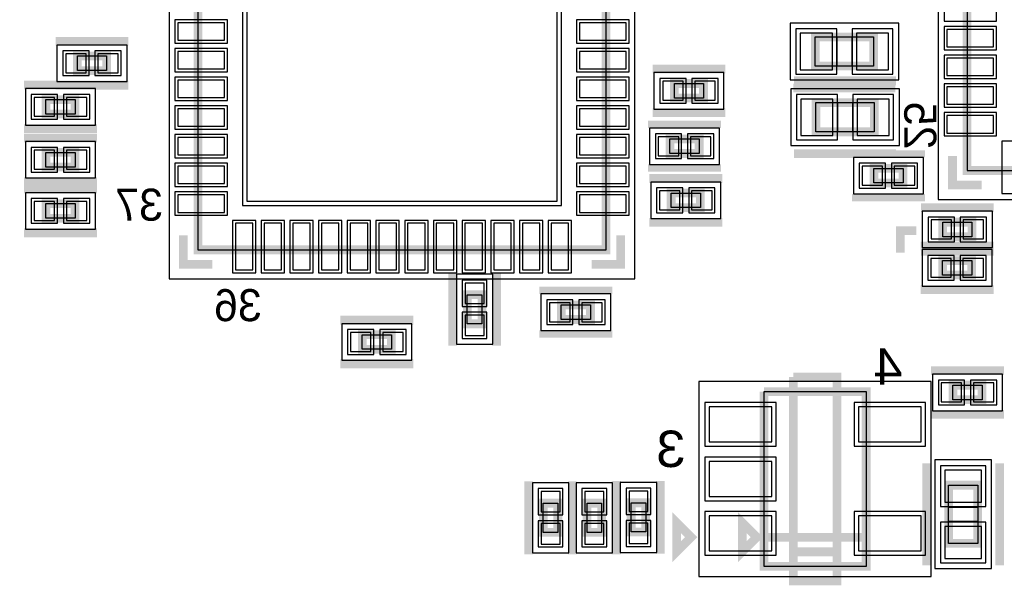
# Model space of a CAD drawing. Extents: x -10 to 137, y -32 to 198.
# Tile 37 of 64: x 48 to 66, y 99 to 109. Entities that reach past the tile are written whole.
import ezdxf

# ---------------------------------------------------------------- set-up
doc = ezdxf.new("R2010")
doc.units = 0
for name, color, linetype in [('BG_SILKSCREEN_BOTTOM', 2, 'CONTINUOUS'), ('PG_ASSEMBLY_BOTTOM', 52, 'CONTINUOUS'), ('PG_DFA_BOUND_BOTTOM', 254, 'CONTINUOUS'), ('PG_PLACE_BOUND_BOTTOM', 73, 'CONTINUOUS'), ('PG_SILKSCREEN_BOTTOM', 2, 'CONTINUOUS'), ('PIN_BOTTOM', 2, 'CONTINUOUS'), ('PIN_PASTEMASK_BOTTOM', 132, 'CONTINUOUS'), ('PIN_SOLDERMASK_BOTTOM', 212, 'CONTINUOUS'), ('VKO_BOTTOM', 173, 'CONTINUOUS')]:
    doc.layers.add(name, color=color, linetype=linetype)

msp = doc.modelspace()

# ---------------------------------------------------------------- linework, layer by layer
at = {"layer": 'BG_SILKSCREEN_BOTTOM', "const_width": 0.1524}
msp.add_lwpolyline([(64.008, 105.1814), (63.7286, 105.1814), (63.7286, 104.8004)], dxfattribs=at)
at = {"layer": 'PG_ASSEMBLY_BOTTOM', "const_width": 0.1524}
for points in [[(72.00138, 106.23169), (64.88938, 106.23169), (64.88938, 113.34369), (72.00138, 113.34369), (72.00138, 106.23169)], [(58.60034, 111.96066), (58.60034, 104.84866), (51.48834, 104.84866), (51.48834, 111.96066), (58.60034, 111.96066)], [(62.244986, 108.5596), (63.260986, 108.5596), (63.260986, 108.0516), (62.244986, 108.0516), (62.244986, 108.5596)], [(49.897792, 107.97413), (49.389792, 107.97413), (49.389792, 108.22813), (49.897792, 108.22813), (49.897792, 107.97413)], [(59.789822, 107.748324), (60.297822, 107.748324), (60.297822, 107.494324), (59.789822, 107.494324), (59.789822, 107.748324)], [(48.840898, 107.46867), (49.348898, 107.46867), (49.348898, 107.21467), (48.840898, 107.21467), (48.840898, 107.46867)], [(62.255654, 107.414568), (63.271654, 107.414568), (63.271654, 106.906568), (62.255654, 106.906568), (62.255654, 107.414568)], [(59.713368, 106.7816), (60.221368, 106.7816), (60.221368, 106.5276), (59.713368, 106.5276), (59.713368, 106.7816)], [(48.840898, 106.54665), (49.348898, 106.54665), (49.348898, 106.29265), (48.840898, 106.29265), (48.840898, 106.54665)], [(63.773812, 106.01452), (63.265812, 106.01452), (63.265812, 106.26852), (63.773812, 106.26852), (63.773812, 106.01452)], [(59.734196, 105.83799), (60.242196, 105.83799), (60.242196, 105.58399), (59.734196, 105.58399), (59.734196, 105.83799)], [(48.840898, 105.65384), (49.348898, 105.65384), (49.348898, 105.39984), (48.840898, 105.39984), (48.840898, 105.65384)], [(64.465708, 105.33126), (64.973708, 105.33126), (64.973708, 105.07726), (64.465708, 105.07726), (64.465708, 105.33126)], [(64.462152, 104.662224), (64.970152, 104.662224), (64.970152, 104.408224), (64.462152, 104.408224), (64.462152, 104.662224)], [(56.18226, 103.55834), (56.18226, 104.06634), (56.43626, 104.06634), (56.43626, 103.55834), (56.18226, 103.55834)], [(57.820306, 103.88854), (58.328306, 103.88854), (58.328306, 103.63454), (57.820306, 103.63454), (57.820306, 103.88854)], [(54.351936, 103.36911), (54.859936, 103.36911), (54.859936, 103.11511), (54.351936, 103.11511), (54.351936, 103.36911)], [(61.353446, 102.37851), (63.131446, 102.37851), (63.131446, 99.33051), (61.353446, 99.33051), (61.353446, 99.83851), (63.131446, 99.83851)], [(63.131446, 99.83851), (61.353446, 99.83851), (61.353446, 102.37851)], [(64.643254, 102.489254), (65.151254, 102.489254), (65.151254, 102.235254), (64.643254, 102.235254), (64.643254, 102.489254)], [(64.56807, 99.730306), (64.56807, 100.746306), (65.07607, 100.746306), (65.07607, 99.730306), (64.56807, 99.730306)], [(57.759854, 100.431854), (57.759854, 99.923854), (57.505854, 99.923854), (57.505854, 100.431854), (57.759854, 100.431854)], [(58.521854, 100.431854), (58.521854, 99.923854), (58.267854, 99.923854), (58.267854, 100.431854), (58.521854, 100.431854)], [(59.037474, 99.930458), (59.037474, 100.438458), (59.291474, 100.438458), (59.291474, 99.930458), (59.037474, 99.930458)], [(61.226446, 99.83851), (60.972446, 99.58451), (60.972446, 100.09251), (61.226446, 99.83851)]]:
    msp.add_lwpolyline(points, dxfattribs=at)
at = {"layer": 'PG_DFA_BOUND_BOTTOM'}
for points in [[(72.5043, 105.72877), (72.5043, 113.84661), (64.38646, 113.84661), (64.38646, 105.72877)], [(59.10326, 112.46358), (50.98542, 112.46358), (50.98542, 104.34574), (59.10326, 104.34574)], [(61.80582, 108.8009), (61.80582, 107.8103), (63.700152, 107.8103), (63.700152, 108.8009)], [(50.2539, 107.78363), (50.2539, 108.41863), (49.033684, 108.41863), (49.033684, 107.78363)], [(59.433714, 107.938824), (59.433714, 107.303824), (60.65393, 107.303824), (60.65393, 107.938824)], [(48.48479, 107.65917), (48.48479, 107.02417), (49.705006, 107.02417), (49.705006, 107.65917)], [(61.816488, 107.655868), (61.816488, 106.665268), (63.71082, 106.665268), (63.71082, 107.655868)], [(59.35726, 106.9721), (59.35726, 106.3371), (60.577476, 106.3371), (60.577476, 106.9721)], [(48.48479, 106.73715), (48.48479, 106.10215), (49.705006, 106.10215), (49.705006, 106.73715)], [(64.12992, 105.82402), (64.12992, 106.45902), (62.909704, 106.45902), (62.909704, 105.82402)], [(59.378088, 106.02849), (59.378088, 105.39349), (60.598304, 105.39349), (60.598304, 106.02849)], [(48.48479, 105.84434), (48.48479, 105.20934), (49.705006, 105.20934), (49.705006, 105.84434)], [(64.1096, 105.52176), (64.1096, 104.88676), (65.329816, 104.88676), (65.329816, 105.52176)], [(64.106044, 104.852724), (64.106044, 104.217724), (65.32626, 104.217724), (65.32626, 104.852724)], [(55.99176, 103.202232), (56.62676, 103.202232), (56.62676, 104.422448), (55.99176, 104.422448)], [(57.464198, 104.07904), (57.464198, 103.44404), (58.684414, 103.44404), (58.684414, 104.07904)], [(53.995828, 103.55961), (53.995828, 102.92461), (55.216044, 102.92461), (55.216044, 103.55961)], [(64.287146, 102.679754), (64.287146, 102.044754), (65.507362, 102.044754), (65.507362, 102.679754)], [(60.218574, 102.55631), (60.218574, 99.15271), (64.266318, 99.15271), (64.266318, 102.55631)], [(64.32677, 99.29114), (65.31737, 99.29114), (65.31737, 101.185472), (64.32677, 101.185472)], [(57.950354, 100.787962), (57.315354, 100.787962), (57.315354, 99.567746), (57.950354, 99.567746)], [(58.712354, 100.787962), (58.077354, 100.787962), (58.077354, 99.567746), (58.712354, 99.567746)], [(58.846974, 99.57435), (59.481974, 99.57435), (59.481974, 100.794566), (58.846974, 100.794566)]]:
    msp.add_lwpolyline(points, close=True, dxfattribs=at)
at = {"layer": 'PG_PLACE_BOUND_BOTTOM'}
for points in [[(72.00138, 106.23169), (72.00138, 113.34369), (64.88938, 113.34369), (64.88938, 106.23169)], [(58.60034, 111.96066), (51.48834, 111.96066), (51.48834, 104.84866), (58.60034, 104.84866)], [(62.244986, 108.5596), (63.260986, 108.5596), (63.260986, 108.0516), (62.244986, 108.0516)], [(49.897792, 107.97413), (49.389792, 107.97413), (49.389792, 108.22813), (49.897792, 108.22813)], [(59.789822, 107.748324), (60.297822, 107.748324), (60.297822, 107.494324), (59.789822, 107.494324)], [(48.840898, 107.46867), (49.348898, 107.46867), (49.348898, 107.21467), (48.840898, 107.21467)], [(62.255654, 107.414568), (63.271654, 107.414568), (63.271654, 106.906568), (62.255654, 106.906568)], [(59.713368, 106.7816), (60.221368, 106.7816), (60.221368, 106.5276), (59.713368, 106.5276)], [(48.840898, 106.54665), (49.348898, 106.54665), (49.348898, 106.29265), (48.840898, 106.29265)], [(63.773812, 106.01452), (63.265812, 106.01452), (63.265812, 106.26852), (63.773812, 106.26852)], [(59.734196, 105.83799), (60.242196, 105.83799), (60.242196, 105.58399), (59.734196, 105.58399)], [(48.840898, 105.65384), (49.348898, 105.65384), (49.348898, 105.39984), (48.840898, 105.39984)], [(64.465708, 105.33126), (64.973708, 105.33126), (64.973708, 105.07726), (64.465708, 105.07726)], [(64.462152, 104.662224), (64.970152, 104.662224), (64.970152, 104.408224), (64.462152, 104.408224)], [(56.18226, 103.55834), (56.18226, 104.06634), (56.43626, 104.06634), (56.43626, 103.55834)], [(57.820306, 103.88854), (58.328306, 103.88854), (58.328306, 103.63454), (57.820306, 103.63454)], [(54.351936, 103.36911), (54.859936, 103.36911), (54.859936, 103.11511), (54.351936, 103.11511)], [(64.643254, 102.489254), (65.151254, 102.489254), (65.151254, 102.235254), (64.643254, 102.235254)], [(61.353446, 102.37851), (63.131446, 102.37851), (63.131446, 99.33051), (61.353446, 99.33051)], [(64.56807, 99.730306), (64.56807, 100.746306), (65.07607, 100.746306), (65.07607, 99.730306)], [(57.759854, 100.431854), (57.759854, 99.923854), (57.505854, 99.923854), (57.505854, 100.431854)], [(58.521854, 100.431854), (58.521854, 99.923854), (58.267854, 99.923854), (58.267854, 100.431854)], [(59.037474, 99.930458), (59.037474, 100.438458), (59.291474, 100.438458), (59.291474, 99.930458)]]:
    msp.add_lwpolyline(points, close=True, dxfattribs=at)
at = {"layer": 'PG_SILKSCREEN_BOTTOM'}
for points, const_width in [([(50.278792, 108.48213), (49.008792, 108.48213)], 0.1524), ([(59.408822, 108.002324), (60.678822, 108.002324)], 0.1524), ([(48.459898, 107.72267), (49.729898, 107.72267)], 0.1524), ([(50.278792, 107.72013), (49.008792, 107.72013)], 0.1524), ([(61.863986, 107.6706), (63.641986, 107.6706)], 0.1524), ([(61.874654, 107.795568), (63.652654, 107.795568)], 0.1524), ([(59.408822, 107.240324), (60.678822, 107.240324)], 0.1524), ([(59.332368, 107.0356), (60.602368, 107.0356)], 0.127), ([(48.459898, 106.96067), (49.729898, 106.96067)], 0.1524), ([(48.459898, 106.80065), (49.729898, 106.80065)], 0.1524), ([(61.874654, 106.525568), (63.652654, 106.525568)], 0.1524), ([(64.154812, 106.52252), (62.884812, 106.52252)], 0.127), ([(65.14338, 105.97769), (64.63538, 105.97769), (64.63538, 106.48569)], 0.1524), ([(59.332368, 106.2736), (60.602368, 106.2736)], 0.127), ([(48.459898, 106.03865), (49.729898, 106.03865)], 0.1524), ([(59.353196, 106.09199), (60.623196, 106.09199)], 0.1524), ([(48.459898, 105.90784), (49.729898, 105.90784)], 0.1524), ([(64.154812, 105.76052), (62.884812, 105.76052)], 0.127), ([(64.084708, 105.58526), (65.354708, 105.58526)], 0.1524), ([(59.353196, 105.32999), (60.623196, 105.32999)], 0.1524), ([(48.459898, 105.14584), (49.729898, 105.14584)], 0.1524), ([(51.23434, 105.10266), (51.23434, 104.59466), (51.74234, 104.59466)], 0.1524), ([(58.85434, 105.10266), (58.85434, 104.59466), (58.34634, 104.59466)], 0.1524), ([(64.081152, 104.916224), (65.351152, 104.916224)], 0.1524), ([(64.084708, 104.82326), (65.354708, 104.82326)], 0.1524), ([(55.92826, 103.17734), (55.92826, 104.44734)], 0.1524), ([(56.69026, 103.17734), (56.69026, 104.44734)], 0.1524), ([(57.439306, 104.14254), (58.709306, 104.14254)], 0.127), ([(64.081152, 104.154224), (65.351152, 104.154224)], 0.1524), ([(53.970936, 103.62311), (55.240936, 103.62311)], 0.1524), ([(57.439306, 103.38054), (58.709306, 103.38054)], 0.127), ([(53.970936, 102.86111), (55.240936, 102.86111)], 0.1524), ([(64.262254, 102.743254), (65.532254, 102.743254)], 0.1524), ([(61.861446, 102.63251), (62.623446, 102.63251), (62.623446, 99.07651), (61.861446, 99.07651), (61.861446, 99.58451), (62.623446, 99.58451)], 0.1524), ([(62.623446, 99.58451), (61.861446, 99.58451), (61.861446, 102.63251)], 0.1524), ([(64.262254, 101.981254), (65.532254, 101.981254)], 0.1524), ([(64.18707, 99.349306), (64.18707, 101.127306)], 0.1524), ([(65.45707, 99.349306), (65.45707, 101.127306)], 0.1524), ([(57.251854, 100.812854), (57.251854, 99.542854)], 0.1524), ([(58.013854, 100.812854), (58.013854, 99.542854)], 0.1524), ([(58.013854, 100.812854), (58.013854, 99.542854)], 0.1524), ([(58.775854, 100.812854), (58.775854, 99.542854)], 0.1524), ([(58.783474, 99.549458), (58.783474, 100.819458)], 0.1524), ([(59.545474, 99.549458), (59.545474, 100.819458)], 0.1524), ([(60.083446, 99.83851), (59.829446, 99.58451), (59.829446, 100.09251), (60.083446, 99.83851)], 0.1524)]:
    msp.add_lwpolyline(points, dxfattribs=dict(at, const_width=const_width))
at = {"layer": 'PIN_BOTTOM'}
for points in [[(57.74944, 111.10976), (52.33924, 111.10976), (52.33924, 105.69956), (57.74944, 105.69956)], [(51.95062, 108.502196), (51.95062, 108.806996), (51.13782, 108.806996), (51.13782, 108.502196)], [(58.95086, 108.502196), (58.95086, 108.806996), (58.13806, 108.806996), (58.13806, 108.502196)], [(61.98362, 108.6231), (61.98362, 107.9881), (62.54242, 107.9881), (62.54242, 108.6231)], [(62.963552, 108.6231), (62.963552, 107.9881), (63.522352, 107.9881), (63.522352, 108.6231)], [(65.35166, 108.385356), (65.35166, 108.690156), (64.53886, 108.690156), (64.53886, 108.385356)], [(49.541684, 107.93603), (49.541684, 108.26623), (49.186084, 108.26623), (49.186084, 107.93603)], [(50.1015, 107.93603), (50.1015, 108.26623), (49.7459, 108.26623), (49.7459, 107.93603)], [(51.95062, 108.002324), (51.95062, 108.307124), (51.13782, 108.307124), (51.13782, 108.002324)], [(58.95086, 108.002324), (58.95086, 108.307124), (58.13806, 108.307124), (58.13806, 108.002324)], [(65.35166, 107.88523), (65.35166, 108.19003), (64.53886, 108.19003), (64.53886, 107.88523)], [(51.95062, 107.502198), (51.95062, 107.806998), (51.13782, 107.806998), (51.13782, 107.502198)], [(58.95086, 107.502198), (58.95086, 107.806998), (58.13806, 107.806998), (58.13806, 107.502198)], [(59.586114, 107.786424), (59.586114, 107.456224), (59.941714, 107.456224), (59.941714, 107.786424)], [(60.14593, 107.786424), (60.14593, 107.456224), (60.50153, 107.456224), (60.50153, 107.786424)], [(65.35166, 107.385358), (65.35166, 107.690158), (64.53886, 107.690158), (64.53886, 107.385358)], [(48.63719, 107.50677), (48.63719, 107.17657), (48.99279, 107.17657), (48.99279, 107.50677)], [(49.197006, 107.50677), (49.197006, 107.17657), (49.552606, 107.17657), (49.552606, 107.50677)], [(61.994288, 107.478068), (61.994288, 106.843068), (62.553088, 106.843068), (62.553088, 107.478068)], [(62.97422, 107.478068), (62.97422, 106.843068), (63.53302, 106.843068), (63.53302, 107.478068)], [(51.95062, 107.002326), (51.95062, 107.307126), (51.13782, 107.307126), (51.13782, 107.002326)], [(58.95086, 107.002326), (58.95086, 107.307126), (58.13806, 107.307126), (58.13806, 107.002326)], [(65.35166, 106.885232), (65.35166, 107.190032), (64.53886, 107.190032), (64.53886, 106.885232)], [(51.95062, 106.5022), (51.95062, 106.807), (51.13782, 106.807), (51.13782, 106.5022)], [(58.95086, 106.5022), (58.95086, 106.807), (58.13806, 106.807), (58.13806, 106.5022)], [(59.50966, 106.8197), (59.50966, 106.4895), (59.86526, 106.4895), (59.86526, 106.8197)], [(60.069476, 106.8197), (60.069476, 106.4895), (60.425076, 106.4895), (60.425076, 106.8197)], [(48.63719, 106.58475), (48.63719, 106.25455), (48.99279, 106.25455), (48.99279, 106.58475)], [(49.197006, 106.58475), (49.197006, 106.25455), (49.552606, 106.25455), (49.552606, 106.58475)], [(51.95062, 106.002328), (51.95062, 106.307128), (51.13782, 106.307128), (51.13782, 106.002328)], [(58.95086, 106.002328), (58.95086, 106.307128), (58.13806, 106.307128), (58.13806, 106.002328)], [(63.417704, 105.97642), (63.417704, 106.30662), (63.062104, 106.30662), (63.062104, 105.97642)], [(63.97752, 105.97642), (63.97752, 106.30662), (63.62192, 106.30662), (63.62192, 105.97642)], [(59.530488, 105.87609), (59.530488, 105.54589), (59.886088, 105.54589), (59.886088, 105.87609)], [(60.090304, 105.87609), (60.090304, 105.54589), (60.445904, 105.54589), (60.445904, 105.87609)], [(48.63719, 105.69194), (48.63719, 105.36174), (48.99279, 105.36174), (48.99279, 105.69194)], [(49.197006, 105.69194), (49.197006, 105.36174), (49.552606, 105.36174), (49.552606, 105.69194)], [(51.95062, 105.502202), (51.95062, 105.807002), (51.13782, 105.807002), (51.13782, 105.502202)], [(58.95086, 105.502202), (58.95086, 105.807002), (58.13806, 105.807002), (58.13806, 105.502202)], [(64.262, 105.36936), (64.262, 105.03916), (64.6176, 105.03916), (64.6176, 105.36936)], [(64.821816, 105.36936), (64.821816, 105.03916), (65.177416, 105.03916), (65.177416, 105.36936)], [(52.446682, 105.31094), (52.141882, 105.31094), (52.141882, 104.49814), (52.446682, 104.49814)], [(52.946808, 105.31094), (52.642008, 105.31094), (52.642008, 104.49814), (52.946808, 104.49814)], [(53.44668, 105.31094), (53.14188, 105.31094), (53.14188, 104.49814), (53.44668, 104.49814)], [(53.946806, 105.31094), (53.642006, 105.31094), (53.642006, 104.49814), (53.946806, 104.49814)], [(54.446678, 105.31094), (54.141878, 105.31094), (54.141878, 104.49814), (54.446678, 104.49814)], [(54.946804, 105.31094), (54.642004, 105.31094), (54.642004, 104.49814), (54.946804, 104.49814)], [(55.446676, 105.31094), (55.141876, 105.31094), (55.141876, 104.49814), (55.446676, 104.49814)], [(55.946802, 105.31094), (55.642002, 105.31094), (55.642002, 104.49814), (55.946802, 104.49814)], [(56.446674, 105.31094), (56.141874, 105.31094), (56.141874, 104.49814), (56.446674, 104.49814)], [(56.9468, 105.31094), (56.642, 105.31094), (56.642, 104.49814), (56.9468, 104.49814)], [(57.446672, 105.31094), (57.141872, 105.31094), (57.141872, 104.49814), (57.446672, 104.49814)], [(57.946798, 105.31094), (57.641998, 105.31094), (57.641998, 104.49814), (57.946798, 104.49814)], [(64.258444, 104.700324), (64.258444, 104.370124), (64.614044, 104.370124), (64.614044, 104.700324)], [(64.81826, 104.700324), (64.81826, 104.370124), (65.17386, 104.370124), (65.17386, 104.700324)], [(56.14416, 103.914448), (56.47436, 103.914448), (56.47436, 104.270048), (56.14416, 104.270048)], [(57.616598, 103.92664), (57.616598, 103.59644), (57.972198, 103.59644), (57.972198, 103.92664)], [(58.176414, 103.92664), (58.176414, 103.59644), (58.532014, 103.59644), (58.532014, 103.92664)], [(56.14416, 103.354632), (56.47436, 103.354632), (56.47436, 103.710232), (56.14416, 103.710232)], [(54.148228, 103.40721), (54.148228, 103.07701), (54.503828, 103.07701), (54.503828, 103.40721)], [(54.708044, 103.40721), (54.708044, 103.07701), (55.063644, 103.07701), (55.063644, 103.40721)], [(64.439546, 102.527354), (64.439546, 102.197154), (64.795146, 102.197154), (64.795146, 102.527354)], [(64.999362, 102.527354), (64.999362, 102.197154), (65.354962, 102.197154), (65.354962, 102.527354)], [(60.396374, 102.10927), (60.396374, 101.49967), (61.488574, 101.49967), (61.488574, 102.10927)], [(62.996318, 102.10927), (62.996318, 101.49967), (64.088518, 101.49967), (64.088518, 102.10927)], [(60.396374, 101.15931), (60.396374, 100.54971), (61.488574, 100.54971), (61.488574, 101.15931)], [(64.50457, 100.448872), (65.13957, 100.448872), (65.13957, 101.007672), (64.50457, 101.007672)], [(57.797954, 100.635562), (57.467754, 100.635562), (57.467754, 100.279962), (57.797954, 100.279962)], [(58.559954, 100.635562), (58.229754, 100.635562), (58.229754, 100.279962), (58.559954, 100.279962)], [(58.999374, 100.286566), (59.329574, 100.286566), (59.329574, 100.642166), (58.999374, 100.642166)], [(60.396374, 100.20935), (60.396374, 99.59975), (61.488574, 99.59975), (61.488574, 100.20935)], [(62.996318, 100.20935), (62.996318, 99.59975), (64.088518, 99.59975), (64.088518, 100.20935)], [(57.797954, 100.075746), (57.467754, 100.075746), (57.467754, 99.720146), (57.797954, 99.720146)], [(58.559954, 100.075746), (58.229754, 100.075746), (58.229754, 99.720146), (58.559954, 99.720146)], [(58.999374, 99.72675), (59.329574, 99.72675), (59.329574, 100.08235), (58.999374, 100.08235)], [(64.50457, 99.46894), (65.13957, 99.46894), (65.13957, 100.02774), (64.50457, 100.02774)]]:
    msp.add_lwpolyline(points, close=True, dxfattribs=at)
at = {"layer": 'PIN_PASTEMASK_BOTTOM'}
for points in [[(57.74944, 111.10976), (52.33924, 111.10976), (52.33924, 105.69956), (57.74944, 105.69956)], [(51.95062, 108.502196), (51.95062, 108.806996), (51.13782, 108.806996), (51.13782, 108.502196)], [(58.95086, 108.502196), (58.95086, 108.806996), (58.13806, 108.806996), (58.13806, 108.502196)], [(61.98362, 108.6231), (61.98362, 107.9881), (62.54242, 107.9881), (62.54242, 108.6231)], [(62.963552, 108.6231), (62.963552, 107.9881), (63.522352, 107.9881), (63.522352, 108.6231)], [(65.35166, 108.385356), (65.35166, 108.690156), (64.53886, 108.690156), (64.53886, 108.385356)], [(49.541684, 107.93603), (49.541684, 108.26623), (49.186084, 108.26623), (49.186084, 107.93603)], [(50.1015, 107.93603), (50.1015, 108.26623), (49.7459, 108.26623), (49.7459, 107.93603)], [(51.95062, 108.002324), (51.95062, 108.307124), (51.13782, 108.307124), (51.13782, 108.002324)], [(58.95086, 108.002324), (58.95086, 108.307124), (58.13806, 108.307124), (58.13806, 108.002324)], [(65.35166, 107.88523), (65.35166, 108.19003), (64.53886, 108.19003), (64.53886, 107.88523)], [(51.95062, 107.502198), (51.95062, 107.806998), (51.13782, 107.806998), (51.13782, 107.502198)], [(58.95086, 107.502198), (58.95086, 107.806998), (58.13806, 107.806998), (58.13806, 107.502198)], [(59.586114, 107.786424), (59.586114, 107.456224), (59.941714, 107.456224), (59.941714, 107.786424)], [(60.14593, 107.786424), (60.14593, 107.456224), (60.50153, 107.456224), (60.50153, 107.786424)], [(65.35166, 107.385358), (65.35166, 107.690158), (64.53886, 107.690158), (64.53886, 107.385358)], [(48.63719, 107.50677), (48.63719, 107.17657), (48.99279, 107.17657), (48.99279, 107.50677)], [(49.197006, 107.50677), (49.197006, 107.17657), (49.552606, 107.17657), (49.552606, 107.50677)], [(61.994288, 107.478068), (61.994288, 106.843068), (62.553088, 106.843068), (62.553088, 107.478068)], [(62.97422, 107.478068), (62.97422, 106.843068), (63.53302, 106.843068), (63.53302, 107.478068)], [(51.95062, 107.002326), (51.95062, 107.307126), (51.13782, 107.307126), (51.13782, 107.002326)], [(58.95086, 107.002326), (58.95086, 107.307126), (58.13806, 107.307126), (58.13806, 107.002326)], [(65.35166, 106.885232), (65.35166, 107.190032), (64.53886, 107.190032), (64.53886, 106.885232)], [(51.95062, 106.5022), (51.95062, 106.807), (51.13782, 106.807), (51.13782, 106.5022)], [(58.95086, 106.5022), (58.95086, 106.807), (58.13806, 106.807), (58.13806, 106.5022)], [(59.50966, 106.8197), (59.50966, 106.4895), (59.86526, 106.4895), (59.86526, 106.8197)], [(60.069476, 106.8197), (60.069476, 106.4895), (60.425076, 106.4895), (60.425076, 106.8197)], [(48.63719, 106.58475), (48.63719, 106.25455), (48.99279, 106.25455), (48.99279, 106.58475)], [(49.197006, 106.58475), (49.197006, 106.25455), (49.552606, 106.25455), (49.552606, 106.58475)], [(51.95062, 106.002328), (51.95062, 106.307128), (51.13782, 106.307128), (51.13782, 106.002328)], [(58.95086, 106.002328), (58.95086, 106.307128), (58.13806, 106.307128), (58.13806, 106.002328)], [(63.417704, 105.97642), (63.417704, 106.30662), (63.062104, 106.30662), (63.062104, 105.97642)], [(63.97752, 105.97642), (63.97752, 106.30662), (63.62192, 106.30662), (63.62192, 105.97642)], [(59.530488, 105.87609), (59.530488, 105.54589), (59.886088, 105.54589), (59.886088, 105.87609)], [(60.090304, 105.87609), (60.090304, 105.54589), (60.445904, 105.54589), (60.445904, 105.87609)], [(48.63719, 105.69194), (48.63719, 105.36174), (48.99279, 105.36174), (48.99279, 105.69194)], [(49.197006, 105.69194), (49.197006, 105.36174), (49.552606, 105.36174), (49.552606, 105.69194)], [(51.95062, 105.502202), (51.95062, 105.807002), (51.13782, 105.807002), (51.13782, 105.502202)], [(58.95086, 105.502202), (58.95086, 105.807002), (58.13806, 105.807002), (58.13806, 105.502202)], [(64.262, 105.36936), (64.262, 105.03916), (64.6176, 105.03916), (64.6176, 105.36936)], [(64.821816, 105.36936), (64.821816, 105.03916), (65.177416, 105.03916), (65.177416, 105.36936)], [(52.446682, 105.31094), (52.141882, 105.31094), (52.141882, 104.49814), (52.446682, 104.49814)], [(52.946808, 105.31094), (52.642008, 105.31094), (52.642008, 104.49814), (52.946808, 104.49814)], [(53.44668, 105.31094), (53.14188, 105.31094), (53.14188, 104.49814), (53.44668, 104.49814)], [(53.946806, 105.31094), (53.642006, 105.31094), (53.642006, 104.49814), (53.946806, 104.49814)], [(54.446678, 105.31094), (54.141878, 105.31094), (54.141878, 104.49814), (54.446678, 104.49814)], [(54.946804, 105.31094), (54.642004, 105.31094), (54.642004, 104.49814), (54.946804, 104.49814)], [(55.446676, 105.31094), (55.141876, 105.31094), (55.141876, 104.49814), (55.446676, 104.49814)], [(55.946802, 105.31094), (55.642002, 105.31094), (55.642002, 104.49814), (55.946802, 104.49814)], [(56.446674, 105.31094), (56.141874, 105.31094), (56.141874, 104.49814), (56.446674, 104.49814)], [(56.9468, 105.31094), (56.642, 105.31094), (56.642, 104.49814), (56.9468, 104.49814)], [(57.446672, 105.31094), (57.141872, 105.31094), (57.141872, 104.49814), (57.446672, 104.49814)], [(57.946798, 105.31094), (57.641998, 105.31094), (57.641998, 104.49814), (57.946798, 104.49814)], [(64.258444, 104.700324), (64.258444, 104.370124), (64.614044, 104.370124), (64.614044, 104.700324)], [(64.81826, 104.700324), (64.81826, 104.370124), (65.17386, 104.370124), (65.17386, 104.700324)], [(56.14416, 103.914448), (56.47436, 103.914448), (56.47436, 104.270048), (56.14416, 104.270048)], [(57.616598, 103.92664), (57.616598, 103.59644), (57.972198, 103.59644), (57.972198, 103.92664)], [(58.176414, 103.92664), (58.176414, 103.59644), (58.532014, 103.59644), (58.532014, 103.92664)], [(56.14416, 103.354632), (56.47436, 103.354632), (56.47436, 103.710232), (56.14416, 103.710232)], [(54.148228, 103.40721), (54.148228, 103.07701), (54.503828, 103.07701), (54.503828, 103.40721)], [(54.708044, 103.40721), (54.708044, 103.07701), (55.063644, 103.07701), (55.063644, 103.40721)], [(64.439546, 102.527354), (64.439546, 102.197154), (64.795146, 102.197154), (64.795146, 102.527354)], [(64.999362, 102.527354), (64.999362, 102.197154), (65.354962, 102.197154), (65.354962, 102.527354)], [(60.396374, 102.10927), (60.396374, 101.49967), (61.488574, 101.49967), (61.488574, 102.10927)], [(62.996318, 102.10927), (62.996318, 101.49967), (64.088518, 101.49967), (64.088518, 102.10927)], [(60.396374, 101.15931), (60.396374, 100.54971), (61.488574, 100.54971), (61.488574, 101.15931)], [(64.50457, 100.448872), (65.13957, 100.448872), (65.13957, 101.007672), (64.50457, 101.007672)], [(57.797954, 100.635562), (57.467754, 100.635562), (57.467754, 100.279962), (57.797954, 100.279962)], [(58.559954, 100.635562), (58.229754, 100.635562), (58.229754, 100.279962), (58.559954, 100.279962)], [(58.999374, 100.286566), (59.329574, 100.286566), (59.329574, 100.642166), (58.999374, 100.642166)], [(60.396374, 100.20935), (60.396374, 99.59975), (61.488574, 99.59975), (61.488574, 100.20935)], [(62.996318, 100.20935), (62.996318, 99.59975), (64.088518, 99.59975), (64.088518, 100.20935)], [(57.797954, 100.075746), (57.467754, 100.075746), (57.467754, 99.720146), (57.797954, 99.720146)], [(58.559954, 100.075746), (58.229754, 100.075746), (58.229754, 99.720146), (58.559954, 99.720146)], [(58.999374, 99.72675), (59.329574, 99.72675), (59.329574, 100.08235), (58.999374, 100.08235)], [(64.50457, 99.46894), (65.13957, 99.46894), (65.13957, 100.02774), (64.50457, 100.02774)]]:
    msp.add_lwpolyline(points, close=True, dxfattribs=at)
at = {"layer": 'PIN_SOLDERMASK_BOTTOM'}
for points in [[(57.82564, 111.18596), (52.26304, 111.18596), (52.26304, 105.62336), (57.82564, 105.62336)], [(65.40246, 108.834428), (65.40246, 109.240828), (64.48806, 109.240828), (64.48806, 108.834428)], [(52.00142, 108.451396), (52.00142, 108.857796), (51.08702, 108.857796), (51.08702, 108.451396)], [(59.00166, 108.451396), (59.00166, 108.857796), (58.08726, 108.857796), (58.08726, 108.451396)], [(61.90742, 108.6993), (61.90742, 107.9119), (62.61862, 107.9119), (62.61862, 108.6993)], [(62.887352, 108.6993), (62.887352, 107.9119), (63.598552, 107.9119), (63.598552, 108.6993)], [(65.40246, 108.334556), (65.40246, 108.740956), (64.48806, 108.740956), (64.48806, 108.334556)], [(49.592484, 107.88523), (49.592484, 108.31703), (49.135284, 108.31703), (49.135284, 107.88523)], [(50.1523, 107.88523), (50.1523, 108.31703), (49.6951, 108.31703), (49.6951, 107.88523)], [(52.00142, 107.951524), (52.00142, 108.357924), (51.08702, 108.357924), (51.08702, 107.951524)], [(59.00166, 107.951524), (59.00166, 108.357924), (58.08726, 108.357924), (58.08726, 107.951524)], [(65.40246, 107.83443), (65.40246, 108.24083), (64.48806, 108.24083), (64.48806, 107.83443)], [(52.00142, 107.451398), (52.00142, 107.857798), (51.08702, 107.857798), (51.08702, 107.451398)], [(59.00166, 107.451398), (59.00166, 107.857798), (58.08726, 107.857798), (58.08726, 107.451398)], [(59.535314, 107.837224), (59.535314, 107.405424), (59.992514, 107.405424), (59.992514, 107.837224)], [(60.09513, 107.837224), (60.09513, 107.405424), (60.55233, 107.405424), (60.55233, 107.837224)], [(65.40246, 107.334558), (65.40246, 107.740958), (64.48806, 107.740958), (64.48806, 107.334558)], [(48.58639, 107.55757), (48.58639, 107.12577), (49.04359, 107.12577), (49.04359, 107.55757)], [(49.146206, 107.55757), (49.146206, 107.12577), (49.603406, 107.12577), (49.603406, 107.55757)], [(61.918088, 107.554268), (61.918088, 106.766868), (62.629288, 106.766868), (62.629288, 107.554268)], [(62.89802, 107.554268), (62.89802, 106.766868), (63.60922, 106.766868), (63.60922, 107.554268)], [(52.00142, 106.951526), (52.00142, 107.357926), (51.08702, 107.357926), (51.08702, 106.951526)], [(59.00166, 106.951526), (59.00166, 107.357926), (58.08726, 107.357926), (58.08726, 106.951526)], [(65.40246, 106.834432), (65.40246, 107.240832), (64.48806, 107.240832), (64.48806, 106.834432)], [(52.00142, 106.4514), (52.00142, 106.8578), (51.08702, 106.8578), (51.08702, 106.4514)], [(59.00166, 106.4514), (59.00166, 106.8578), (58.08726, 106.8578), (58.08726, 106.4514)], [(59.45886, 106.8705), (59.45886, 106.4387), (59.91606, 106.4387), (59.91606, 106.8705)], [(60.018676, 106.8705), (60.018676, 106.4387), (60.475876, 106.4387), (60.475876, 106.8705)], [(65.492122, 105.83037), (65.898522, 105.83037), (65.898522, 106.74477), (65.492122, 106.74477)], [(48.58639, 106.63555), (48.58639, 106.20375), (49.04359, 106.20375), (49.04359, 106.63555)], [(49.146206, 106.63555), (49.146206, 106.20375), (49.603406, 106.20375), (49.603406, 106.63555)], [(52.00142, 105.951528), (52.00142, 106.357928), (51.08702, 106.357928), (51.08702, 105.951528)], [(59.00166, 105.951528), (59.00166, 106.357928), (58.08726, 106.357928), (58.08726, 105.951528)], [(63.468504, 105.92562), (63.468504, 106.35742), (63.011304, 106.35742), (63.011304, 105.92562)], [(64.02832, 105.92562), (64.02832, 106.35742), (63.57112, 106.35742), (63.57112, 105.92562)], [(52.00142, 105.451402), (52.00142, 105.857802), (51.08702, 105.857802), (51.08702, 105.451402)], [(59.00166, 105.451402), (59.00166, 105.857802), (58.08726, 105.857802), (58.08726, 105.451402)], [(59.479688, 105.92689), (59.479688, 105.49509), (59.936888, 105.49509), (59.936888, 105.92689)], [(60.039504, 105.92689), (60.039504, 105.49509), (60.496704, 105.49509), (60.496704, 105.92689)], [(48.58639, 105.74274), (48.58639, 105.31094), (49.04359, 105.31094), (49.04359, 105.74274)], [(49.146206, 105.74274), (49.146206, 105.31094), (49.603406, 105.31094), (49.603406, 105.74274)], [(52.497482, 105.36174), (52.091082, 105.36174), (52.091082, 104.44734), (52.497482, 104.44734)], [(52.997608, 105.36174), (52.591208, 105.36174), (52.591208, 104.44734), (52.997608, 104.44734)], [(53.49748, 105.36174), (53.09108, 105.36174), (53.09108, 104.44734), (53.49748, 104.44734)], [(53.997606, 105.36174), (53.591206, 105.36174), (53.591206, 104.44734), (53.997606, 104.44734)], [(54.497478, 105.36174), (54.091078, 105.36174), (54.091078, 104.44734), (54.497478, 104.44734)], [(54.997604, 105.36174), (54.591204, 105.36174), (54.591204, 104.44734), (54.997604, 104.44734)], [(55.497476, 105.36174), (55.091076, 105.36174), (55.091076, 104.44734), (55.497476, 104.44734)], [(55.997602, 105.36174), (55.591202, 105.36174), (55.591202, 104.44734), (55.997602, 104.44734)], [(56.497474, 105.36174), (56.091074, 105.36174), (56.091074, 104.44734), (56.497474, 104.44734)], [(56.9976, 105.36174), (56.5912, 105.36174), (56.5912, 104.44734), (56.9976, 104.44734)], [(57.497472, 105.36174), (57.091072, 105.36174), (57.091072, 104.44734), (57.497472, 104.44734)], [(57.997598, 105.36174), (57.591198, 105.36174), (57.591198, 104.44734), (57.997598, 104.44734)], [(64.2112, 105.42016), (64.2112, 104.98836), (64.6684, 104.98836), (64.6684, 105.42016)], [(64.771016, 105.42016), (64.771016, 104.98836), (65.228216, 104.98836), (65.228216, 105.42016)], [(64.207644, 104.751124), (64.207644, 104.319324), (64.664844, 104.319324), (64.664844, 104.751124)], [(64.76746, 104.751124), (64.76746, 104.319324), (65.22466, 104.319324), (65.22466, 104.751124)], [(56.09336, 103.863648), (56.52516, 103.863648), (56.52516, 104.320848), (56.09336, 104.320848)], [(57.565798, 103.97744), (57.565798, 103.54564), (58.022998, 103.54564), (58.022998, 103.97744)], [(58.125614, 103.97744), (58.125614, 103.54564), (58.582814, 103.54564), (58.582814, 103.97744)], [(56.09336, 103.303832), (56.52516, 103.303832), (56.52516, 103.761032), (56.09336, 103.761032)], [(54.097428, 103.45801), (54.097428, 103.02621), (54.554628, 103.02621), (54.554628, 103.45801)], [(54.657244, 103.45801), (54.657244, 103.02621), (55.114444, 103.02621), (55.114444, 103.45801)], [(64.388746, 102.578154), (64.388746, 102.146354), (64.845946, 102.146354), (64.845946, 102.578154)], [(64.948562, 102.578154), (64.948562, 102.146354), (65.405762, 102.146354), (65.405762, 102.578154)], [(60.320174, 102.18547), (60.320174, 101.42347), (61.564774, 101.42347), (61.564774, 102.18547)], [(62.920118, 102.18547), (62.920118, 101.42347), (64.164718, 101.42347), (64.164718, 102.18547)], [(60.320174, 101.23551), (60.320174, 100.47351), (61.564774, 100.47351), (61.564774, 101.23551)], [(64.42837, 100.372672), (65.21577, 100.372672), (65.21577, 101.083872), (64.42837, 101.083872)], [(57.848754, 100.686362), (57.416954, 100.686362), (57.416954, 100.229162), (57.848754, 100.229162)], [(58.610754, 100.686362), (58.178954, 100.686362), (58.178954, 100.229162), (58.610754, 100.229162)], [(58.948574, 100.235766), (59.380374, 100.235766), (59.380374, 100.692966), (58.948574, 100.692966)], [(60.320174, 100.28555), (60.320174, 99.52355), (61.564774, 99.52355), (61.564774, 100.28555)], [(62.920118, 100.28555), (62.920118, 99.52355), (64.164718, 99.52355), (64.164718, 100.28555)], [(57.848754, 100.126546), (57.416954, 100.126546), (57.416954, 99.669346), (57.848754, 99.669346)], [(58.610754, 100.126546), (58.178954, 100.126546), (58.178954, 99.669346), (58.610754, 99.669346)], [(58.948574, 99.67595), (59.380374, 99.67595), (59.380374, 100.13315), (58.948574, 100.13315)], [(64.42837, 99.39274), (65.21577, 99.39274), (65.21577, 100.10394), (64.42837, 100.10394)]]:
    msp.add_lwpolyline(points, close=True, dxfattribs=at)
at = {"layer": 'VKO_BOTTOM'}
for points in [[(62.625986, 108.0516), (62.625986, 108.5596), (62.879986, 108.5596), (62.879986, 108.0516)], [(62.636654, 106.906568), (62.636654, 107.414568), (62.890654, 107.414568), (62.890654, 106.906568)], [(65.07607, 100.111306), (64.56807, 100.111306), (64.56807, 100.365306), (65.07607, 100.365306)]]:
    msp.add_lwpolyline(points, close=True, dxfattribs=at)

# ---------------------------------------------------------------- texts
at = {"layer": 'PG_SILKSCREEN_BOTTOM', "text_generation_flag": 2}
msp.add_text('25', height=0.5588, rotation=270, dxfattribs=at).set_placement((63.795148, 106.59999))
for s, p in [('37', (50.87874, 105.35666)), ('36', (52.601622, 103.605076))]:
    msp.add_text(s, height=0.5588, dxfattribs=at).set_placement(p)
at = {"layer": 'PG_SILKSCREEN_BOTTOM', "text_generation_flag": 2, "width": 1.08}
for s, p in [('4', (63.7667, 102.49789)), ('3', (59.983116, 101.062282))]:
    msp.add_text(s, height=0.635, dxfattribs=at).set_placement(p)

doc.saveas('drawing.dxf')
